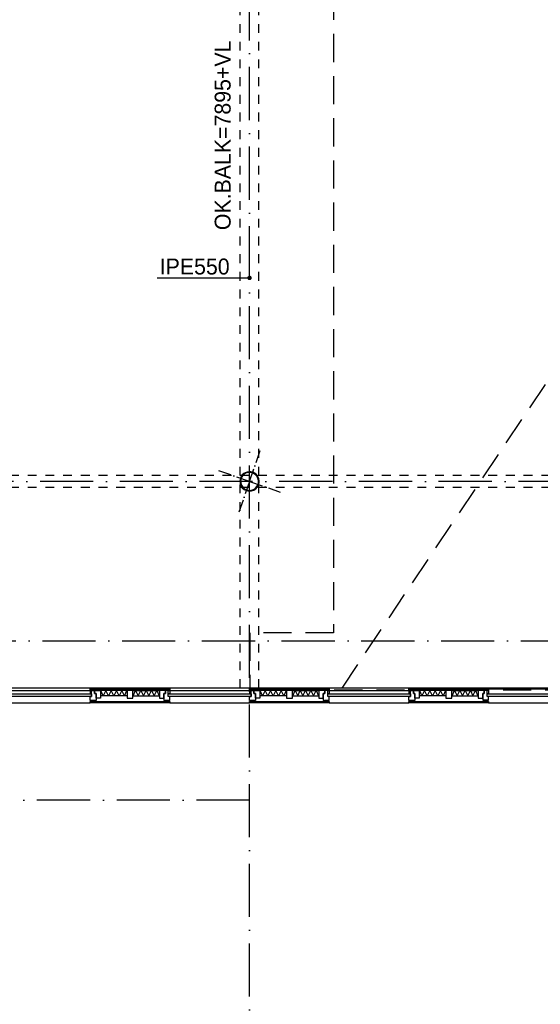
# Model space of a CAD drawing. Extents: x -866131 to -691536, y 173952 to 258052.
# Tile 14 of 160: x -807298 to -801420, y 182115 to 193236. Entities that reach past the tile are written whole.
import ezdxf

# ---------------------------------------------------------------- set-up
doc = ezdxf.new("R2010")
doc.units = 0
doc.header["$LTSCALE"] = 100
for name, pattern in [('DASHDOT', [9, 6, -1.5, 0, -1.5]), ('HIDDEN', [2, 1, -1]), ('HIDDEN2', [4.7625, 3.175, -1.5875])]:
    doc.linetypes.add(name, pattern=pattern)
for name, color, linetype in [('AL$7----_STRAMIEN', 1, 'DASHDOT'), ('AL$8----_HULPLIJNEN', 2, 'CONTINUOUS'), ('AL21K---_ISOLATIE', 1, 'CONTINUOUS'), ('AL28----_KONSTRUKTIE', 3, 'CONTINUOUS'), ('AL31----_BUITENKOZ', 7, 'CONTINUOUS'), ('AL32----_BINNENKOZ', 7, 'CONTINUOUS'), ('ALXOU---_GLAS', 7, 'CONTINUOUS'), ('BOUW', 8, 'CONTINUOUS'), ('MV-BINNENKOZIJN', 1, 'CONTINUOUS'), ('MV-BINNENWANDEN', 1, 'CONTINUOUS')]:
    doc.layers.add(name, color=color, linetype=linetype)
doc.styles.add('BURO-018', font='BUROFONT.shx', dxfattribs={"height": 180})

msp = doc.modelspace()

# ---------------------------------------------------------------- linework, layer by layer
at = {"layer": 'AL$7----_STRAMIEN'}
msp.add_line((-804702.826, 184421.228), (-835548.569, 184421.228), dxfattribs=at)
for points in [[(-804702.826, 179501.228), (-804702.826, 221024.618)], [(-822342.762, 186221.228), (-782850.438, 186221.228)]]:
    msp.add_lwpolyline(points, dxfattribs=at)
at = {"layer": 'AL$7----_STRAMIEN', "color": 1}
msp.add_lwpolyline([(-765063.621, 188021.228), (-813402.826, 188021.228), (-838048.569, 188021.228)], dxfattribs=at)
at = {"layer": 'AL$8----_HULPLIJNEN', "color": 8, "linetype": 'DASHDOT', "ltscale": 0.25}
for q in [(-804582.397, 188368.799), (-805050.397, 188141.657), (-804823.256, 187673.657), (-804355.255, 187900.798)]:
    msp.add_line((-804702.826, 188021.228), q, dxfattribs=at)
at = {"layer": 'AL21K---_ISOLATIE', "color": 8, "linetype": 'CONTINUOUS'}
for p, q in [((-806086.326, 185660.366), (-806385.826, 185660.366)), ((-806355.876, 185600.366), (-806381.857, 185660.366)), ((-806325.926, 185660.366), (-806355.876, 185600.366)), ((-806295.976, 185600.366), (-806325.926, 185660.366)), ((-806266.026, 185660.366), (-806295.976, 185600.366)), ((-806236.076, 185600.366), (-806266.026, 185660.366)), ((-806206.126, 185660.366), (-806236.076, 185600.366)), ((-806176.176, 185600.366), (-806206.126, 185660.366)), ((-806146.226, 185660.366), (-806176.176, 185600.366)), ((-806116.276, 185600.366), (-806146.226, 185660.366)), ((-806090.295, 185660.366), (-806116.276, 185600.366)), ((-806019.326, 185660.366), (-805719.826, 185660.366)), ((-806015.357, 185600.366), (-805989.376, 185660.366)), ((-805989.376, 185660.366), (-805959.426, 185600.366)), ((-805959.426, 185600.366), (-805929.476, 185660.366)), ((-805929.476, 185660.366), (-805899.526, 185600.366)), ((-805899.526, 185600.366), (-805869.576, 185660.366)), ((-805869.576, 185660.366), (-805839.626, 185600.366)), ((-805839.626, 185600.366), (-805809.676, 185660.366)), ((-805809.676, 185660.366), (-805779.726, 185600.366)), ((-805779.726, 185600.366), (-805749.776, 185660.366)), ((-805749.776, 185660.366), (-805723.795, 185600.366)), ((-804286.326, 185660.366), (-804585.826, 185660.366)), ((-804555.876, 185600.366), (-804581.857, 185660.366)), ((-804525.926, 185660.366), (-804555.876, 185600.366)), ((-804495.976, 185600.366), (-804525.926, 185660.366)), ((-804466.026, 185660.366), (-804495.976, 185600.366)), ((-804436.076, 185600.366), (-804466.026, 185660.366)), ((-804406.126, 185660.366), (-804436.076, 185600.366)), ((-804376.176, 185600.366), (-804406.126, 185660.366)), ((-804346.226, 185660.366), (-804376.176, 185600.366)), ((-804316.276, 185600.366), (-804346.226, 185660.366)), ((-804290.295, 185660.366), (-804316.276, 185600.366)), ((-804219.326, 185660.366), (-803919.826, 185660.366)), ((-804215.357, 185600.366), (-804189.376, 185660.366)), ((-804189.376, 185660.366), (-804159.426, 185600.366)), ((-804159.426, 185600.366), (-804129.476, 185660.366)), ((-804129.476, 185660.366), (-804099.526, 185600.366)), ((-804099.526, 185600.366), (-804069.576, 185660.366)), ((-804069.576, 185660.366), (-804039.626, 185600.366)), ((-804039.626, 185600.366), (-804009.676, 185660.366)), ((-804009.676, 185660.366), (-803979.726, 185600.366)), ((-803979.726, 185600.366), (-803949.776, 185660.366)), ((-803949.776, 185660.366), (-803923.795, 185600.366)), ((-802486.326, 185660.366), (-802785.826, 185660.366)), ((-802755.876, 185600.366), (-802781.857, 185660.366)), ((-802725.926, 185660.366), (-802755.876, 185600.366)), ((-802695.976, 185600.366), (-802725.926, 185660.366)), ((-802666.026, 185660.366), (-802695.976, 185600.366)), ((-802636.076, 185600.366), (-802666.026, 185660.366)), ((-802606.126, 185660.366), (-802636.076, 185600.366)), ((-802576.176, 185600.366), (-802606.126, 185660.366)), ((-802546.226, 185660.366), (-802576.176, 185600.366)), ((-802516.276, 185600.366), (-802546.226, 185660.366)), ((-802490.295, 185660.366), (-802516.276, 185600.366)), ((-802419.326, 185660.366), (-802119.826, 185660.366)), ((-802415.357, 185600.366), (-802389.376, 185660.366)), ((-802389.376, 185660.366), (-802359.426, 185600.366)), ((-802359.426, 185600.366), (-802329.476, 185660.366)), ((-802329.476, 185660.366), (-802299.526, 185600.366)), ((-802299.526, 185600.366), (-802269.576, 185660.366)), ((-802269.576, 185660.366), (-802239.626, 185600.366)), ((-802239.626, 185600.366), (-802209.676, 185660.366)), ((-802209.676, 185660.366), (-802179.726, 185600.366)), ((-802179.726, 185600.366), (-802149.776, 185660.366)), ((-802149.776, 185660.366), (-802123.795, 185600.366)), ((-806086.326, 185600.366), (-806385.826, 185600.366)), ((-806019.326, 185600.366), (-805719.826, 185600.366)), ((-804286.326, 185600.366), (-804585.826, 185600.366)), ((-804219.326, 185600.366), (-803919.826, 185600.366)), ((-802486.326, 185600.366), (-802785.826, 185600.366)), ((-802419.326, 185600.366), (-802119.826, 185600.366))]:
    msp.add_line(p, q, dxfattribs=at)
at = {"layer": 'AL28----_KONSTRUKTIE', "color": 8}
for radius, start, end in [(109.55, 340.8893454, 160.8893454), (101.55, 340.8893454, 160.8893454), (109.55, 160.8893454, 340.8893454), (101.55, 160.8893454, 340.8893454)]:
    msp.add_arc((-804702.826, 188021.228), radius, start, end, dxfattribs=at)
at = {"layer": 'AL31----_BUITENKOZ', "color": 8}
for p, q in [((-807402.826, 185660.366), (-806502.826, 185660.366)), ((-806502.826, 185660.366), (-806502.826, 185677.366)), ((-806502.826, 185677.366), (-805602.826, 185677.366)), ((-805602.826, 185660.366), (-806502.826, 185660.366)), ((-806485.826, 185660.366), (-806502.826, 185660.366)), ((-806502.826, 185660.366), (-806502.826, 185623.366)), ((-806502.826, 185623.366), (-806485.826, 185623.366)), ((-806485.826, 185660.366), (-806452.826, 185660.366)), ((-806485.826, 185593.366), (-806485.826, 185660.366)), ((-806485.826, 185623.366), (-806485.826, 185660.366)), ((-806452.826, 185660.366), (-806452.826, 185627.366)), ((-806452.826, 185627.366), (-806452.826, 185660.366)), ((-806452.826, 185660.366), (-806385.826, 185660.366)), ((-806452.826, 185627.366), (-806435.826, 185627.366)), ((-806435.826, 185627.366), (-806452.826, 185627.366)), ((-806435.826, 185627.366), (-806435.826, 185546.366)), ((-806435.826, 185572.366), (-806435.826, 185627.366)), ((-806385.826, 185660.366), (-806385.826, 185572.366)), ((-806086.326, 185660.366), (-806086.326, 185572.366)), ((-806019.326, 185660.366), (-806086.326, 185660.366)), ((-806019.326, 185572.366), (-806019.326, 185660.366)), ((-805719.826, 185660.366), (-805719.826, 185572.366)), ((-805652.826, 185660.366), (-805719.826, 185660.366)), ((-805669.826, 185572.366), (-805669.826, 185627.366)), ((-805669.826, 185627.366), (-805652.826, 185627.366)), ((-805652.826, 185627.366), (-805669.826, 185627.366)), ((-805669.826, 185627.366), (-805669.826, 185546.366)), ((-805652.826, 185627.366), (-805652.826, 185660.366)), ((-805619.826, 185660.366), (-805652.826, 185660.366)), ((-805652.826, 185660.366), (-805652.826, 185627.366)), ((-805619.826, 185623.366), (-805619.826, 185660.366)), ((-805619.826, 185660.366), (-805602.826, 185660.366)), ((-805619.826, 185593.366), (-805619.826, 185660.366)), ((-805602.826, 185623.366), (-805619.826, 185623.366)), ((-805602.826, 185677.366), (-805602.826, 185660.366)), ((-805602.826, 185660.366), (-804702.826, 185660.366)), ((-805602.826, 185660.366), (-805602.826, 185623.366)), ((-804702.826, 185660.366), (-804702.826, 185677.366)), ((-804702.826, 185677.366), (-803802.826, 185677.366)), ((-803802.826, 185660.366), (-804702.826, 185660.366)), ((-804685.826, 185660.366), (-804702.826, 185660.366)), ((-804702.826, 185660.366), (-804702.826, 185623.366)), ((-804702.826, 185623.366), (-804685.826, 185623.366)), ((-804685.826, 185623.366), (-804685.826, 185660.366)), ((-804685.826, 185660.366), (-804652.826, 185660.366)), ((-804685.826, 185593.366), (-804685.826, 185660.366)), ((-804652.826, 185627.366), (-804652.826, 185660.366)), ((-804652.826, 185660.366), (-804585.826, 185660.366)), ((-804652.826, 185660.366), (-804652.826, 185627.366)), ((-804635.826, 185627.366), (-804652.826, 185627.366)), ((-804652.826, 185627.366), (-804635.826, 185627.366)), ((-804635.826, 185572.366), (-804635.826, 185627.366)), ((-804635.826, 185627.366), (-804635.826, 185546.366)), ((-804585.826, 185660.366), (-804585.826, 185572.366)), ((-804286.326, 185660.366), (-804286.326, 185572.366)), ((-804219.326, 185660.366), (-804286.326, 185660.366)), ((-804219.326, 185572.366), (-804219.326, 185660.366)), ((-803919.826, 185660.366), (-803919.826, 185572.366)), ((-803852.826, 185660.366), (-803919.826, 185660.366)), ((-803869.826, 185572.366), (-803869.826, 185627.366)), ((-803869.826, 185627.366), (-803852.826, 185627.366)), ((-803852.826, 185627.366), (-803869.826, 185627.366)), ((-803869.826, 185627.366), (-803869.826, 185546.366)), ((-803852.826, 185627.366), (-803852.826, 185660.366)), ((-803819.826, 185660.366), (-803852.826, 185660.366)), ((-803852.826, 185660.366), (-803852.826, 185627.366)), ((-803819.826, 185623.366), (-803819.826, 185660.366)), ((-803819.826, 185660.366), (-803802.826, 185660.366)), ((-803819.826, 185593.366), (-803819.826, 185660.366)), ((-803802.826, 185623.366), (-803819.826, 185623.366)), ((-803802.826, 185677.366), (-803802.826, 185660.366)), ((-803802.826, 185660.366), (-802902.826, 185660.366)), ((-803802.826, 185660.366), (-803802.826, 185623.366)), ((-802902.826, 185660.366), (-802902.826, 185677.366)), ((-802902.826, 185677.366), (-802002.826, 185677.366)), ((-802002.826, 185660.366), (-802902.826, 185660.366)), ((-802885.826, 185660.366), (-802902.826, 185660.366)), ((-802902.826, 185660.366), (-802902.826, 185623.366)), ((-802902.826, 185623.366), (-802885.826, 185623.366)), ((-802885.826, 185623.366), (-802885.826, 185660.366)), ((-802885.826, 185660.366), (-802852.826, 185660.366)), ((-802885.826, 185593.366), (-802885.826, 185660.366)), ((-802852.826, 185660.366), (-802852.826, 185627.366)), ((-802852.826, 185627.366), (-802852.826, 185660.366)), ((-802852.826, 185660.366), (-802785.826, 185660.366)), ((-802852.826, 185627.366), (-802835.826, 185627.366)), ((-802835.826, 185627.366), (-802852.826, 185627.366)), ((-802835.826, 185627.366), (-802835.826, 185546.366)), ((-802835.826, 185572.366), (-802835.826, 185627.366)), ((-802785.826, 185660.366), (-802785.826, 185572.366)), ((-802486.326, 185660.366), (-802486.326, 185572.366)), ((-802419.326, 185660.366), (-802486.326, 185660.366)), ((-802419.326, 185572.366), (-802419.326, 185660.366)), ((-802119.826, 185660.366), (-802119.826, 185572.366)), ((-802052.826, 185660.366), (-802119.826, 185660.366)), ((-802052.826, 185627.366), (-802069.826, 185627.366)), ((-802069.826, 185627.366), (-802069.826, 185548.366)), ((-802069.826, 185572.366), (-802069.826, 185627.366)), ((-802069.826, 185627.366), (-802052.826, 185627.366)), ((-802019.826, 185662.366), (-802052.826, 185662.366)), ((-802052.826, 185662.366), (-802052.826, 185627.366)), ((-802052.826, 185627.366), (-802052.826, 185660.366)), ((-802019.826, 185623.366), (-802019.826, 185677.366)), ((-802019.826, 185677.366), (-802002.826, 185677.366)), ((-802019.826, 185593.366), (-802019.826, 185662.366)), ((-802002.826, 185623.366), (-802019.826, 185623.366)), ((-802002.826, 185677.366), (-802002.826, 185660.366)), ((-802002.826, 185677.366), (-801102.826, 185677.366)), ((-802002.826, 185677.366), (-802002.826, 185623.366)), ((-807402.826, 185521.366), (-806502.826, 185521.366)), ((-806502.826, 185546.366), (-806502.826, 185593.366)), ((-806502.826, 185593.366), (-806485.826, 185593.366)), ((-806435.826, 185546.366), (-806502.826, 185546.366)), ((-806502.826, 185521.366), (-806502.826, 185533.366)), ((-806502.826, 185533.366), (-805602.826, 185533.366)), ((-805602.826, 185521.366), (-806502.826, 185521.366)), ((-806492.826, 185533.366), (-806492.826, 185546.366)), ((-806492.826, 185546.366), (-806449.826, 185546.366)), ((-806449.826, 185533.366), (-806492.826, 185533.366)), ((-806449.826, 185546.366), (-806449.826, 185533.366)), ((-806385.826, 185572.366), (-806435.826, 185572.366)), ((-806086.326, 185572.366), (-806019.326, 185572.366)), ((-805719.826, 185572.366), (-805669.826, 185572.366)), ((-805669.826, 185546.366), (-805602.826, 185546.366)), ((-805655.826, 185546.366), (-805655.826, 185533.366)), ((-805612.826, 185546.366), (-805655.826, 185546.366)), ((-805655.826, 185533.366), (-805612.826, 185533.366)), ((-805602.826, 185593.366), (-805619.826, 185593.366)), ((-805612.826, 185533.366), (-805612.826, 185546.366)), ((-805602.826, 185546.366), (-805602.826, 185593.366)), ((-805602.826, 185533.366), (-805602.826, 185521.366)), ((-805602.826, 185521.366), (-804702.826, 185521.366)), ((-804702.826, 185546.366), (-804702.826, 185593.366)), ((-804702.826, 185593.366), (-804685.826, 185593.366)), ((-804635.826, 185546.366), (-804702.826, 185546.366)), ((-804702.826, 185521.366), (-804702.826, 185533.366)), ((-804702.826, 185533.366), (-803802.826, 185533.366)), ((-803802.826, 185521.366), (-804702.826, 185521.366)), ((-804692.826, 185533.366), (-804692.826, 185546.366)), ((-804692.826, 185546.366), (-804649.826, 185546.366)), ((-804649.826, 185533.366), (-804692.826, 185533.366)), ((-804649.826, 185546.366), (-804649.826, 185533.366)), ((-804585.826, 185572.366), (-804635.826, 185572.366)), ((-804286.326, 185572.366), (-804219.326, 185572.366)), ((-803919.826, 185572.366), (-803869.826, 185572.366)), ((-803869.826, 185546.366), (-803802.826, 185546.366)), ((-803855.826, 185546.366), (-803855.826, 185533.366)), ((-803812.826, 185546.366), (-803855.826, 185546.366)), ((-803855.826, 185533.366), (-803812.826, 185533.366)), ((-803802.826, 185593.366), (-803819.826, 185593.366)), ((-803812.826, 185533.366), (-803812.826, 185546.366)), ((-803802.826, 185546.366), (-803802.826, 185593.366)), ((-803802.826, 185533.366), (-803802.826, 185521.366)), ((-803802.826, 185521.366), (-802902.826, 185521.366)), ((-802902.826, 185546.366), (-802902.826, 185593.366)), ((-802902.826, 185593.366), (-802885.826, 185593.366)), ((-802835.826, 185546.366), (-802902.826, 185546.366)), ((-802902.826, 185521.366), (-802902.826, 185533.366)), ((-802902.826, 185533.366), (-802002.826, 185533.366)), ((-802002.826, 185521.366), (-802902.826, 185521.366)), ((-802892.826, 185533.366), (-802892.826, 185546.366)), ((-802892.826, 185546.366), (-802849.826, 185546.366)), ((-802849.826, 185533.366), (-802892.826, 185533.366)), ((-802849.826, 185546.366), (-802849.826, 185533.366)), ((-802785.826, 185572.366), (-802835.826, 185572.366)), ((-802486.326, 185572.366), (-802419.326, 185572.366)), ((-802119.826, 185572.366), (-802069.826, 185572.366)), ((-802069.826, 185548.366), (-802002.826, 185548.366)), ((-802055.826, 185548.366), (-802055.826, 185533.366)), ((-802012.826, 185548.366), (-802055.826, 185548.366)), ((-802055.826, 185533.366), (-802012.826, 185533.366)), ((-802002.826, 185593.366), (-802019.826, 185593.366)), ((-802012.826, 185533.366), (-802012.826, 185548.366)), ((-802002.826, 185548.366), (-802002.826, 185593.366)), ((-802002.826, 185533.366), (-802002.826, 185521.366)), ((-802002.826, 185521.366), (-801102.826, 185521.366))]:
    msp.add_line(p, q, dxfattribs=at)
at = {"layer": 'AL32----_BINNENKOZ', "color": 8, "linetype": 'HIDDEN2'}
for p, q in [((-803657.812, 185687.366), (-786900.826, 210725.505)), ((-803753.013, 195933.194), (-803753.013, 186311.505)), ((-803753.013, 186311.505), (-804698.326, 186311.505)), ((-804698.326, 186311.505), (-804698.326, 185668.19)), ((-804698.326, 185668.19), (-786900.826, 185668.19))]:
    msp.add_line(p, q, dxfattribs=at)
at = {"layer": 'ALXOU---_GLAS', "color": 8}
for p, q in [((-807419.826, 185623.366), (-806485.826, 185623.366)), ((-806485.826, 185623.366), (-806485.826, 185593.366)), ((-805619.826, 185593.366), (-805619.826, 185623.366)), ((-805619.826, 185623.366), (-804685.826, 185623.366)), ((-804685.826, 185623.366), (-804685.826, 185593.366)), ((-803819.826, 185593.366), (-803819.826, 185623.366)), ((-803819.826, 185623.366), (-802885.826, 185623.366)), ((-802885.826, 185623.366), (-802885.826, 185593.366)), ((-802019.826, 185593.366), (-802019.826, 185623.366)), ((-802019.826, 185623.366), (-801085.826, 185623.366)), ((-806485.826, 185593.366), (-807419.826, 185593.366)), ((-804685.826, 185593.366), (-805619.826, 185593.366)), ((-802885.826, 185593.366), (-803819.826, 185593.366)), ((-801085.826, 185593.366), (-802019.826, 185593.366))]:
    msp.add_line(p, q, dxfattribs=at)
at = {"layer": 'MV-BINNENKOZIJN'}
msp.add_line((-805744.759, 190319.541), (-804703.064, 190319.541), dxfattribs=at)
at = {"layer": 'MV-BINNENKOZIJN', "color": 2, "linetype": 'HIDDEN'}
for points in [[(-804808.415, 185687.366), (-804808.415, 209727.262)], [(-804598.415, 185687.366), (-804598.415, 209727.262)], [(-787707.826, 188088.728), (-812697.438, 188088.728)], [(-787707.826, 187953.728), (-812697.438, 187953.728)]]:
    msp.add_lwpolyline(points, dxfattribs=at)
at = {"layer": 'MV-BINNENKOZIJN', "const_width": 25}
msp.add_lwpolyline([(-804715.564, 190319.541, 1), (-804690.564, 190319.541, 1)], format="xyb", close=True, dxfattribs=at)
at = {"layer": 'MV-BINNENWANDEN', "color": 8}
msp.add_line((-783194.826, 185687.366), (-811002.826, 185687.366), dxfattribs=at)

# ---------------------------------------------------------------- texts
at = {"layer": 'BOUW', "color": 1, "style": 'BURO-018'}
msp.add_text('OK.BALK=7895+VL', height=180, rotation=90, dxfattribs=at).set_placement((-804916.352, 190859.455))
msp.add_text('IPE550', height=180, dxfattribs=at).set_placement((-805717.087, 190358.377))

doc.saveas('drawing.dxf')
